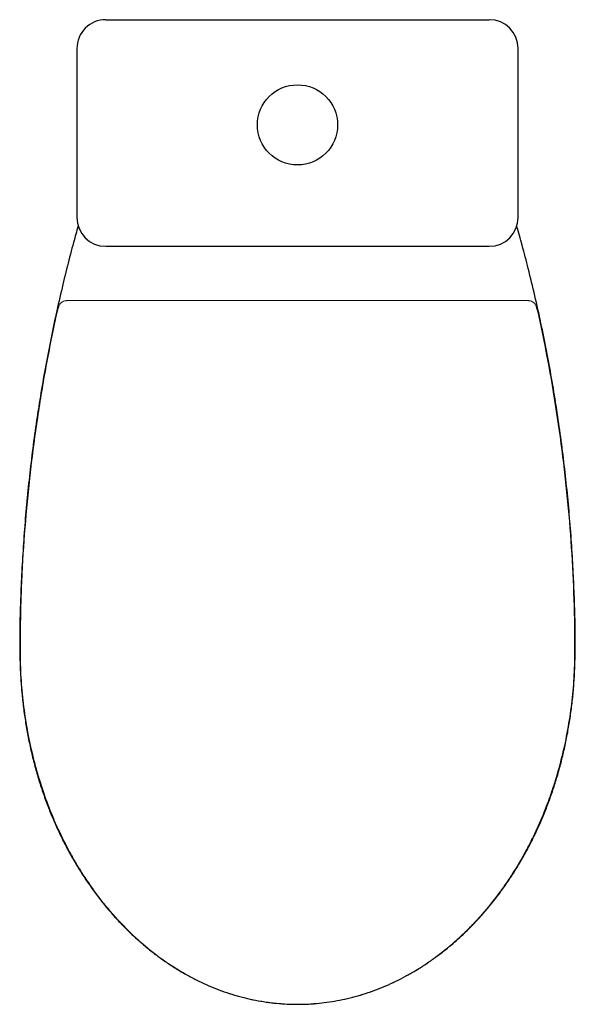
# Model space of a CAD drawing. Header units: millimetres. Extents: x 4849.691 to 4850.038, y 2500.747 to 2501.362.
import ezdxf

# ---------------------------------------------------------------- set-up
doc = ezdxf.new("R2010")
doc.units = ezdxf.units.MM
doc.layers.add('SANINDUSA', color=3, linetype='Continuous')

msp = doc.modelspace()

# ---------------------------------------------------------------- linework, layer by layer
at = {"layer": 'SANINDUSA'}
for p, q in [((4849.74509, 2501.36151), (4849.74521, 2501.36151)), ((4849.74521, 2501.36151), (4849.98442, 2501.36151)), ((4849.98442, 2501.36151), (4849.98454, 2501.36151)), ((4849.72709, 2501.34351), (4849.72709, 2501.23815)), ((4850.00254, 2501.23815), (4850.00254, 2501.34351)), ((4849.74509, 2501.22015), (4849.98454, 2501.22015))]:
    msp.add_line(p, q, dxfattribs=at)
at = {"layer": 'SANINDUSA', "linetype": 'Continuous', "lineweight": 15}
for p, q in [((4849.7208, 2501.18622), (4849.72173, 2501.18622)), ((4850.0079, 2501.18622), (4850.00883, 2501.18622))]:
    msp.add_line(p, q, dxfattribs=at)
at = {"layer": 'SANINDUSA'}
msp.add_circle((4849.86481, 2501.29588), 0.025, dxfattribs=at)
for centre, major_axis, ratio, start_param, end_param in [((4849.74509, 2501.34351), (0.018, 0), 0.999991, 1.570796, 3.141593), ((4849.98454, 2501.34351), (0.018, 0), 0.999991, 0, 1.570796), ((4849.74509, 2501.23815), (0.01273, 0.01273), 0.999982, 2.356208, 3.926977), ((4849.98454, 2501.23815), (0.01273, -0.01273), 0.999982, 5.497801, 7.06857)]:
    msp.add_ellipse(centre, major_axis=major_axis, ratio=ratio, start_param=start_param, end_param=end_param, dxfattribs=at)
for points, knots in [([(4849.7279, 2501.23283), (4849.72692, 2501.2294), (4849.72463, 2501.22109), (4849.72106, 2501.20762), (4849.71728, 2501.19204), (4849.71358, 2501.17569), (4849.71007, 2501.15876), (4849.70683, 2501.1416), (4849.7039, 2501.12435), (4849.70127, 2501.10702), (4849.69895, 2501.08961), (4849.69694, 2501.07214), (4849.69524, 2501.05461), (4849.69385, 2501.03704), (4849.6928, 2501.01946), (4849.69205, 2501.00312), (4849.69156, 2500.98858), (4849.69135, 2500.97748), (4849.69143, 2500.97099), (4849.69146, 2500.96856)], [0.0215053, 0.0215053, 0.0215053, 0.0215053, 0.0605783, 0.1161223, 0.1743501, 0.2363899, 0.3000701, 0.3639043, 0.4279422, 0.492018, 0.5562361, 0.6205624, 0.6849624, 0.7494013, 0.8138414, 0.878192, 0.9288073, 0.9733729, 1, 1, 1, 1]), ([(4850.03817, 2500.96856), (4850.0382, 2500.97099), (4850.03827, 2500.97732), (4850.03808, 2500.98805), (4850.03764, 2501.00157), (4850.03696, 2501.01673), (4850.03602, 2501.03335), (4850.03473, 2501.05061), (4850.0331, 2501.06816), (4850.03115, 2501.08568), (4850.0289, 2501.10314), (4850.02633, 2501.12053), (4850.02346, 2501.13785), (4850.02028, 2501.15508), (4850.0168, 2501.17222), (4850.013, 2501.18928), (4850.00911, 2501.20547), (4850.0053, 2501.21997), (4850.00287, 2501.22882), (4850.00173, 2501.23282)], [0, 0, 0, 0, 0.0265715, 0.0694806, 0.1177345, 0.1749048, 0.2359307, 0.3003625, 0.3648202, 0.429263, 0.4936505, 0.5579478, 0.6221205, 0.6861441, 0.7501567, 0.8140391, 0.8777992, 0.9328597, 0.9784553, 0.9784553, 0.9784553, 0.9784553]), ([(4849.69147, 2500.96856), (4849.69147, 2500.96806), (4849.69147, 2500.96417), (4849.6917, 2500.95724), (4849.69221, 2500.94761), (4849.69304, 2500.93822), (4849.69418, 2500.92876), (4849.69564, 2500.91944), (4849.69739, 2500.91027), (4849.69944, 2500.90127), (4849.70177, 2500.89243), (4849.70439, 2500.88377), (4849.70729, 2500.8753), (4849.71047, 2500.86701), (4849.71391, 2500.85892), (4849.71761, 2500.85103), (4849.72158, 2500.84334), (4849.72578, 2500.83588), (4849.73021, 2500.82868), (4849.73485, 2500.82174), (4849.7397, 2500.81506), (4849.74474, 2500.80867), (4849.74996, 2500.80258), (4849.75534, 2500.79677), (4849.76088, 2500.79128), (4849.76657, 2500.7861), (4849.7724, 2500.78122), (4849.77837, 2500.77665), (4849.78444, 2500.7724), (4849.7906, 2500.76848), (4849.79683, 2500.7649), (4849.8031, 2500.76167), (4849.80941, 2500.75879), (4849.81578, 2500.75622), (4849.82223, 2500.75397), (4849.82875, 2500.75203), (4849.83532, 2500.75041), (4849.8419, 2500.74912), (4849.84848, 2500.74814), (4849.85503, 2500.74751), (4849.86047, 2500.74721), (4849.86373, 2500.74723), (4849.86481, 2500.74724)], [0, 0, 0, 0, 0.004826, 0.03755, 0.066823, 0.097773, 0.128385, 0.158684, 0.188667, 0.218336, 0.247695, 0.276752, 0.30552, 0.334013, 0.362252, 0.390256, 0.418051, 0.44559, 0.472746, 0.499584, 0.526081, 0.55222, 0.577993, 0.603398, 0.628526, 0.653166, 0.6776, 0.70176, 0.725592, 0.749053, 0.772114, 0.794761, 0.817005, 0.83901, 0.860963, 0.882823, 0.90455, 0.92611, 0.947476, 0.968628, 0.98955, 1, 1, 1, 1]), ([(4849.86481, 2500.74722), (4849.86664, 2500.74723), (4849.87062, 2500.74726), (4849.87674, 2500.74768), (4849.88318, 2500.74841), (4849.88963, 2500.74946), (4849.89609, 2500.75082), (4849.90254, 2500.7525), (4849.90896, 2500.75449), (4849.91532, 2500.75679), (4849.9216, 2500.75939), (4849.92778, 2500.76229), (4849.93386, 2500.76549), (4849.93986, 2500.769), (4849.94581, 2500.77282), (4849.95169, 2500.77697), (4849.95747, 2500.78142), (4849.96314, 2500.78618), (4849.96868, 2500.79122), (4849.97405, 2500.79653), (4849.97927, 2500.80213), (4849.98435, 2500.80802), (4849.98927, 2500.81421), (4849.99403, 2500.82068), (4849.9986, 2500.82741), (4850.00297, 2500.8344), (4850.00712, 2500.84164), (4850.01105, 2500.8491), (4850.01474, 2500.85677), (4850.01819, 2500.86464), (4850.02137, 2500.8727), (4850.0243, 2500.88094), (4850.02696, 2500.88936), (4850.02935, 2500.89796), (4850.03147, 2500.90671), (4850.0333, 2500.91563), (4850.03485, 2500.9247), (4850.03611, 2500.93391), (4850.03707, 2500.94326), (4850.03773, 2500.95272), (4850.03807, 2500.96117), (4850.03813, 2500.96646), (4850.03815, 2500.96856)], [0, 0, 0, 0, 0.017581, 0.038353, 0.059107, 0.080098, 0.101311, 0.122727, 0.14432, 0.166058, 0.187904, 0.209816, 0.231779, 0.254107, 0.276834, 0.299944, 0.323412, 0.347201, 0.371262, 0.395534, 0.420003, 0.445046, 0.470474, 0.496263, 0.522408, 0.548896, 0.575706, 0.602795, 0.630146, 0.657762, 0.685605, 0.713699, 0.742059, 0.770703, 0.799643, 0.828889, 0.858447, 0.888319, 0.918505, 0.949, 0.979703, 1, 1, 1, 1])]:
    msp.add_open_spline(points, degree=3, knots=knots, dxfattribs=at)
at = {"layer": 'SANINDUSA', "linetype": 'Continuous', "lineweight": 15}
for points, knots in [([(4849.71613, 2501.18319), (4849.71632, 2501.18373), (4849.71661, 2501.18418), (4849.71712, 2501.18475), (4849.71731, 2501.18493), (4849.7177, 2501.18524), (4849.7179, 2501.18538), (4849.71852, 2501.18574), (4849.71896, 2501.18592), (4849.71964, 2501.1861), (4849.71987, 2501.18615), (4849.72022, 2501.18619), (4849.72034, 2501.1862), (4849.72057, 2501.18622), (4849.72069, 2501.18622), (4849.7208, 2501.18622)], [0, 0, 0, 0, 0.25, 0.25, 0.375, 0.375, 0.5, 0.5, 0.75, 0.75, 0.875, 0.875, 0.9375, 0.9375, 1, 1, 1, 1]), ([(4849.72173, 2501.18622), (4849.72174, 2501.18622), (4849.72178, 2501.18622), (4849.72188, 2501.18622), (4849.72194, 2501.18622), (4849.72211, 2501.18622), (4849.7222, 2501.18622), (4849.72242, 2501.18622), (4849.72254, 2501.18622), (4849.72281, 2501.18622), (4849.72296, 2501.18622), (4849.72327, 2501.18622), (4849.72343, 2501.18622), (4849.72394, 2501.18622), (4849.7243, 2501.18622), (4849.72467, 2501.18622)], [0, 0, 0, 0, 0.125, 0.125, 0.25, 0.25, 0.375, 0.375, 0.5, 0.5, 0.625, 0.625, 0.75, 0.75, 1, 1, 1, 1]), ([(4849.72467, 2501.18622), (4849.77138, 2501.18622), (4849.8181, 2501.18622), (4849.91153, 2501.18622), (4849.95825, 2501.18622), (4850.00496, 2501.18622)], [0, 0, 0, 0, 0.5, 0.5, 1, 1, 1, 1]), ([(4850.00496, 2501.18622), (4850.00515, 2501.18622), (4850.00533, 2501.18622), (4850.00569, 2501.18622), (4850.00586, 2501.18622), (4850.0062, 2501.18622), (4850.00636, 2501.18622), (4850.00667, 2501.18622), (4850.00682, 2501.18622), (4850.00708, 2501.18622), (4850.00721, 2501.18622), (4850.00743, 2501.18622), (4850.00752, 2501.18622), (4850.00769, 2501.18622), (4850.00775, 2501.18622), (4850.00785, 2501.18622), (4850.00789, 2501.18622), (4850.0079, 2501.18622)], [0, 0, 0, 0, 0.125, 0.125, 0.25, 0.25, 0.375, 0.375, 0.5, 0.5, 0.625, 0.625, 0.75, 0.75, 0.875, 0.875, 1, 1, 1, 1]), ([(4850.0135, 2501.18319), (4850.0133, 2501.18373), (4850.01301, 2501.18418), (4850.0125, 2501.18475), (4850.01232, 2501.18493), (4850.01193, 2501.18524), (4850.01173, 2501.18538), (4850.01111, 2501.18574), (4850.01067, 2501.18592), (4850.00999, 2501.1861), (4850.00976, 2501.18615), (4850.00941, 2501.18619), (4850.00929, 2501.1862), (4850.00906, 2501.18622), (4850.00894, 2501.18622), (4850.00883, 2501.18622)], [0, 0, 0, 0, 0.25, 0.25, 0.375, 0.375, 0.5, 0.5, 0.75, 0.75, 0.875, 0.875, 0.9375, 0.9375, 1, 1, 1, 1]), ([(4849.71613, 2501.18319), (4849.71587, 2501.18243), (4849.7156, 2501.18156), (4849.71524, 2501.18034), (4849.71517, 2501.18009), (4849.71503, 2501.17958), (4849.71496, 2501.17932), (4849.71474, 2501.17852), (4849.7146, 2501.17798), (4849.71446, 2501.17742)], [0, 0, 0, 0, 0.5, 0.5, 0.625, 0.625, 0.75, 0.75, 1, 1, 1, 1]), ([(4850.01517, 2501.17742), (4850.01488, 2501.17855), (4850.0146, 2501.1796), (4850.01417, 2501.18106), (4850.01403, 2501.18153), (4850.01376, 2501.1824), (4850.01363, 2501.18281), (4850.0135, 2501.18319)], [0, 0, 0, 0, 0.5, 0.5, 0.75, 0.75, 1, 1, 1, 1]), ([(4849.86481, 2500.74724), (4849.86209, 2500.74724), (4849.85937, 2500.74732), (4849.8553, 2500.74757), (4849.85394, 2500.74767), (4849.85123, 2500.74792), (4849.84988, 2500.74806), (4849.84313, 2500.74888), (4849.83779, 2500.74985), (4849.82987, 2500.75177), (4849.82724, 2500.75249), (4849.82204, 2500.75407), (4849.81946, 2500.75494), (4849.81437, 2500.75682), (4849.81185, 2500.75783), (4849.80686, 2500.75999), (4849.80439, 2500.76114), (4849.79709, 2500.76477), (4849.79237, 2500.76745), (4849.78548, 2500.77183), (4849.78322, 2500.77335), (4849.77879, 2500.77649), (4849.77662, 2500.77811), (4849.77021, 2500.78312), (4849.76609, 2500.78666), (4849.75817, 2500.79413), (4849.75439, 2500.79802), (4849.74896, 2500.80409), (4849.7472, 2500.80615), (4849.74375, 2500.81035), (4849.74206, 2500.81249), (4849.73714, 2500.81899), (4849.73404, 2500.82344), (4849.72963, 2500.83029), (4849.72821, 2500.83261), (4849.72544, 2500.83729), (4849.72409, 2500.83965), (4849.7202, 2500.84681), (4849.71777, 2500.85167), (4849.71437, 2500.85908), (4849.71328, 2500.86157), (4849.71118, 2500.86658), (4849.71018, 2500.86911), (4849.70728, 2500.87672), (4849.70551, 2500.88186), (4849.7031, 2500.88965), (4849.70234, 2500.89226), (4849.7009, 2500.8975), (4849.70021, 2500.90013), (4849.69829, 2500.90805), (4849.69717, 2500.91336), (4849.69524, 2500.92407), (4849.69444, 2500.92944), (4849.69347, 2500.93753), (4849.69319, 2500.94024), (4849.6927, 2500.94565), (4849.6925, 2500.94836), (4849.69217, 2500.95379), (4849.69204, 2500.9565), (4849.69187, 2500.96193), (4849.69183, 2500.96464), (4849.69181, 2500.96871), (4849.69182, 2500.97007), (4849.69183, 2500.97278), (4849.69183, 2500.97414), (4849.69187, 2500.97821), (4849.69196, 2500.98634), (4849.69216, 2500.99448), (4849.69251, 2501.00533), (4849.69273, 2501.01076), (4849.69353, 2501.02703), (4849.69424, 2501.03786), (4849.69603, 2501.0595), (4849.6971, 2501.07031), (4849.69961, 2501.09187), (4849.70104, 2501.10263), (4849.70426, 2501.1241), (4849.70605, 2501.13482), (4849.70999, 2501.15617), (4849.71213, 2501.16681), (4849.71446, 2501.17742)], [0, 0, 0, 0, 0.015625, 0.015625, 0.023437, 0.023437, 0.03125, 0.03125, 0.0625, 0.0625, 0.078125, 0.078125, 0.09375, 0.09375, 0.109375, 0.109375, 0.125, 0.125, 0.15625, 0.15625, 0.171875, 0.171875, 0.1875, 0.1875, 0.21875, 0.21875, 0.25, 0.25, 0.265625, 0.265625, 0.28125, 0.28125, 0.3125, 0.3125, 0.328125, 0.328125, 0.34375, 0.34375, 0.375, 0.375, 0.390625, 0.390625, 0.40625, 0.40625, 0.4375, 0.4375, 0.453125, 0.453125, 0.46875, 0.46875, 0.5, 0.5, 0.53125, 0.53125, 0.546875, 0.546875, 0.5625, 0.5625, 0.578125, 0.578125, 0.59375, 0.59375, 0.601562, 0.601562, 0.609375, 0.609375, 0.625, 0.65625, 0.65625, 0.6875, 0.6875, 0.75, 0.75, 0.8125, 0.8125, 0.875, 0.875, 0.9375, 0.9375, 1, 1, 1, 1]), ([(4850.01517, 2501.17742), (4850.01982, 2501.15617), (4850.02376, 2501.13479), (4850.0286, 2501.10253), (4850.03003, 2501.09176), (4850.03191, 2501.07556), (4850.03249, 2501.07016), (4850.03357, 2501.05934), (4850.03406, 2501.05393), (4850.0354, 2501.03768), (4850.03611, 2501.02683), (4850.03717, 2501.00512), (4850.03752, 2500.99425), (4850.03773, 2500.98066), (4850.03777, 2500.97794), (4850.0378, 2500.97386), (4850.0378, 2500.9725), (4850.03781, 2500.96979), (4850.03781, 2500.96843), (4850.0378, 2500.96435), (4850.03775, 2500.96163), (4850.03757, 2500.95621), (4850.03732, 2500.95078), (4850.0369, 2500.94537), (4850.03641, 2500.93995), (4850.03613, 2500.93725), (4850.03515, 2500.92916), (4850.03434, 2500.92379), (4850.03241, 2500.9131), (4850.03128, 2500.90777), (4850.0287, 2500.89722), (4850.02725, 2500.89199), (4850.02484, 2500.8842), (4850.02399, 2500.88162), (4850.02222, 2500.87648), (4850.02129, 2500.87393), (4850.01839, 2500.86633), (4850.01629, 2500.86133), (4850.0129, 2500.85394), (4850.01172, 2500.85149), (4850.00929, 2500.84663), (4850.00803, 2500.84422), (4850.00412, 2500.83707), (4850.00136, 2500.83241), (4849.99695, 2500.82557), (4849.99544, 2500.82332), (4849.99233, 2500.81887), (4849.99073, 2500.81667), (4849.9858, 2500.81017), (4849.98236, 2500.80598), (4849.97693, 2500.79992), (4849.97508, 2500.79793), (4849.97129, 2500.79405), (4849.96935, 2500.79214), (4849.96341, 2500.78655), (4849.95929, 2500.78301), (4849.95288, 2500.778), (4849.9507, 2500.77638), (4849.94626, 2500.77325), (4849.944, 2500.77173), (4849.93712, 2500.76737), (4849.93239, 2500.7647), (4849.92509, 2500.76107), (4849.92262, 2500.75992), (4849.91763, 2500.75777), (4849.91511, 2500.75676), (4849.91002, 2500.75489), (4849.90744, 2500.75403), (4849.90224, 2500.75245), (4849.89961, 2500.75173), (4849.8917, 2500.74982), (4849.88638, 2500.74886), (4849.87566, 2500.74757), (4849.87026, 2500.74724), (4849.86481, 2500.74724)], [0, 0, 0, 0, 0.125, 0.125, 0.1875, 0.1875, 0.21875, 0.21875, 0.25, 0.25, 0.3125, 0.3125, 0.375, 0.375, 0.390625, 0.390625, 0.398438, 0.398438, 0.40625, 0.40625, 0.421875, 0.421875, 0.4375, 0.453125, 0.453125, 0.46875, 0.46875, 0.5, 0.5, 0.53125, 0.53125, 0.5625, 0.5625, 0.578125, 0.578125, 0.59375, 0.59375, 0.625, 0.625, 0.640625, 0.640625, 0.65625, 0.65625, 0.6875, 0.6875, 0.703125, 0.703125, 0.71875, 0.71875, 0.75, 0.75, 0.765625, 0.765625, 0.78125, 0.78125, 0.8125, 0.8125, 0.828125, 0.828125, 0.84375, 0.84375, 0.875, 0.875, 0.890625, 0.890625, 0.90625, 0.90625, 0.921875, 0.921875, 0.9375, 0.9375, 0.96875, 0.96875, 1, 1, 1, 1])]:
    msp.add_open_spline(points, degree=3, knots=knots, dxfattribs=at)

doc.saveas('drawing.dxf')
